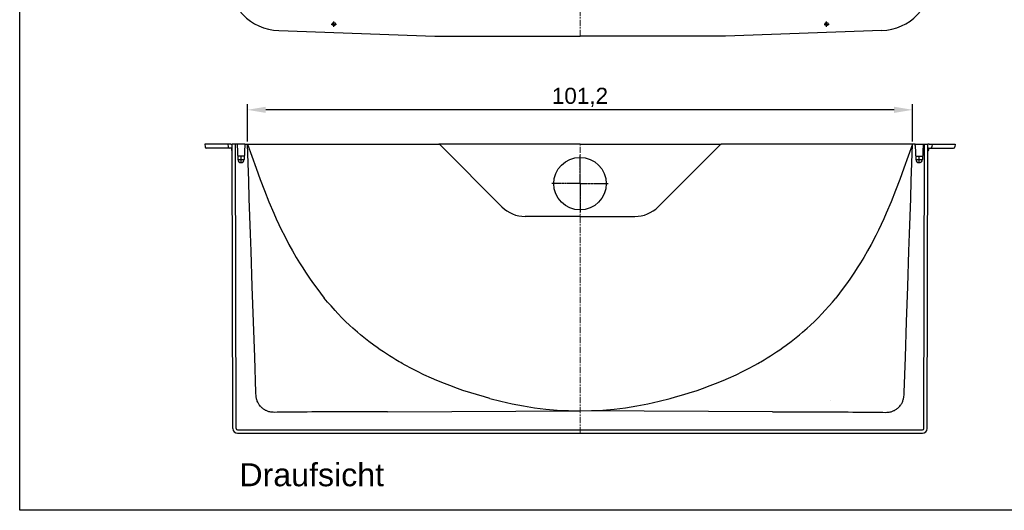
# Model space of a CAD drawing. Header units: millimetres. Extents: x 251 to 3171, y -906 to 1333.
# Tile 1 of 3: x 251 to 1750, y -906 to -159. Entities that reach past the tile are written whole.
import ezdxf

# ---------------------------------------------------------------- set-up
doc = ezdxf.new("R2010")
doc.units = ezdxf.units.MM
doc.linetypes.add('AM_DIN_G_W050', pattern=[13.75, 9.75, -1.5, 1, -1.5])
doc.linetypes.add('CENTER', pattern=[50.8, 31.75, -6.35, 6.35, -6.35])
for name, color, linetype, lineweight in [('AM_7', 4, 'AM_DIN_G_W050', 25), ('Bemassung', 1, 'Continuous', 25), ('Mittellinie', 2, 'CENTER', 25)]:
    doc.layers.add(name, color=color, linetype=linetype, lineweight=lineweight)
doc.styles.get("Standard").update_dxf_attribs({"font": 'arial.ttf'})
doc.dimstyles.new('MEA', dxfattribs={"dimscale": 0, "dimtxt": 3.5, "dimasz": 4, "dimexe": 1.25, "dimexo": 0.625, "dimtad": 1, "dimtxsty": 'Standard', "dimcen": 4, "dimadec": 0, "dimazin": 2, "dimtfac": 1, "dimtmove": 0, "dimatfit": 3, "dimfxl": 1, "dimtvp": 1, "dimtolj": 1, "dimtzin": 0, "dimarcsym": 0})

# ---------------------------------------------------------------- blocks, each defined once
blk = doc.blocks.new('*D222')
at = {"layer": 'Bemassung', "color": 0, "lineweight": -2, "ltscale": 0.3, "transparency": 16777216}
for p, q in [((597.4, -344.7), (597.4, -287.9)), ((1581.8, -296.7), (625.4, -296.7)), ((1609.8, -344.7), (1609.8, -287.9))]:
    blk.add_line(p, q, dxfattribs=at)
at = {"layer": 'Bemassung', "color": 0, "lineweight": 25, "ltscale": 0.3, "transparency": 16777216}
for points in [[(625.4, -292), (625.4, -301.4), (597.4, -296.7)], [(1581.8, -292), (1581.8, -301.4), (1609.8, -296.7)]]:
    blk.add_solid(points, dxfattribs=at)
at = {"layer": 'Defpoints', "color": 0, "lineweight": 25, "ltscale": 0.3, "transparency": 16777216}
for p in [(597.4, -296.7), (597.4, -349.1), (1609.8, -349.1)]:
    blk.add_point(p, dxfattribs=at)
at = {"layer": 'Bemassung', "color": 0, "lineweight": 25, "ltscale": 0.3, "transparency": 16777216, "insert": (1103.6, -277.6), "char_height": 24.5, "attachment_point": 5}
blk.add_mtext('\\A1;101,2', dxfattribs=at)

msp = doc.modelspace()

# ---------------------------------------------------------------- linework, layer by layer
at = {"lineweight": 25, "ltscale": 0.3}
for p, q in [((645.3, -176.09), (882.97, -184.39)), ((1562.86, -176.09), (1325.2, -184.39)), ((882.97, -184.39), (1104.08, -184.39)), ((1325.2, -184.39), (1104.08, -184.39)), ((535.69, -349.08), (532.76, -349.08)), ((532.76, -349.08), (533.12, -353.26)), ((537.35, -355.08), (535.11, -355.08)), ((564.83, -349.08), (535.69, -349.08)), ((566.5, -355.08), (537.35, -355.08)), ((567.76, -349.08), (564.83, -349.08)), ((570.12, -355.08), (566.5, -355.08)), ((572.25, -349.08), (567.76, -349.08)), ((567.76, -349.08), (568.13, -353.26)), ((573.45, -355.08), (570.12, -355.08)), ((572.25, -349.08), (574.51, -349.08)), ((573.26, -355.08), (573.31, -358.3)), ((573.45, -355.08), (574.52, -355.08)), ((574.11, -359.08), (574.2, -359.08)), ((575.49, -782.1), (574.51, -349.08)), ((579.51, -349.08), (574.51, -349.08)), ((580.49, -782.09), (579.51, -349.08)), ((581.51, -349.08), (579.51, -349.08)), ((581.76, -349.08), (581.51, -349.08)), ((593.76, -349.04), (581.76, -349.08)), ((581.76, -349.08), (582.76, -372.3)), ((593.76, -349.08), (592.75, -372.3)), ((593.76, -349.04), (645.69, -349.08)), ((645.69, -349.08), (888.79, -349.08)), ((1103.76, -349.08), (888.79, -349.08)), ((890.2, -349.67), (984.97, -444.44)), ((1103.76, -349.08), (1318.73, -349.08)), ((1317.31, -349.67), (1222.54, -444.44)), ((1561.82, -349.08), (1318.73, -349.08)), ((1613.76, -349.08), (1561.82, -349.08)), ((1613.76, -349.08), (1625.76, -349.08)), ((1613.84, -351.08), (1613.76, -349.08)), ((1613.84, -351.08), (1614.76, -372.3)), ((1625.76, -349.08), (1624.75, -372.3)), ((1625.76, -349.08), (1628.01, -349.08)), ((1627.02, -782.09), (1628.01, -349.08)), ((1628.01, -349.08), (1633.01, -349.08)), ((1632.02, -782.1), (1633.01, -349.08)), ((1634.06, -355.08), (1632.99, -355.08)), ((1635.26, -349.08), (1633.01, -349.08)), ((1633.4, -359.08), (1633.31, -359.08)), ((1634.06, -355.08), (1637.39, -355.08)), ((1634.26, -355.08), (1634.2, -358.3)), ((1635.26, -349.08), (1639.75, -349.08)), ((1637.39, -355.08), (1641.01, -355.08)), ((1639.75, -349.08), (1639.39, -353.26)), ((1639.75, -349.08), (1642.68, -349.08)), ((1641.01, -355.08), (1670.16, -355.08)), ((1642.68, -349.08), (1671.83, -349.08)), ((1670.16, -355.08), (1672.4, -355.08)), ((1671.83, -349.08), (1674.76, -349.08)), ((1674.76, -349.08), (1674.39, -353.26)), ((583.54, -367.08), (582.54, -367.08)), ((591.98, -367.08), (583.54, -367.08)), ((591.98, -367.08), (592.98, -367.08)), ((1615.54, -367.08), (1614.54, -367.08)), ((1615.54, -367.08), (1623.98, -367.08)), ((1623.98, -367.08), (1624.98, -367.08)), ((1103.76, -459.08), (1020.33, -459.08)), ((1103.76, -459.08), (1187.19, -459.08)), ((645.45, -757.13), (642.96, -757.18)), ((1396.75, -756.41), (1512.06, -756.77)), ((1562.06, -757.13), (1564.55, -757.18)), ((582.49, -784.08), (1625.02, -784.08)), ((582.49, -789.08), (1625.02, -789.08))]:
    msp.add_line(p, q, dxfattribs=at)
at = {"color": 7, "linetype": 'Continuous'}
for p, q in [((1103.76, -459.08), (1103.76, -460.13)), ((810.76, -756.41), (695.45, -756.77)), ((810.76, -756.41), (1103.76, -754.95)), ((1396.75, -756.41), (1103.76, -754.95))]:
    msp.add_line(p, q, dxfattribs=at)
at = {"color": 5, "linetype": 'Continuous'}
msp.add_line((1485.04, -738.94), (1484.98, -738.94), dxfattribs=at)
at = {"lineweight": 25, "ltscale": 0.3}
msp.add_lwpolyline([(250.91, 1332.78), (3170.58, 1332.78), (3170.58, -906.49), (250.91, -906.49)], close=True, dxfattribs=at)
for points in [[(610.48, -726.85), (608.63, -673.17), (606.77, -619.48), (604.91, -565.79), (603.07, -512.1), (602.16, -485.26), (601.27, -458.41), (600.38, -431.57), (599.52, -404.72), (598.67, -377.87), (597.76, -349.08)], [(597.76, -349.08), (610.73, -385.42), (616.95, -402.62), (623.39, -419.75), (630.28, -436.97), (637.62, -454.14), (641.47, -462.7), (645.43, -471.21), (649.52, -479.7), (653.74, -488.13), (660.76, -501.54), (666.23, -511.48), (671.89, -521.31), (676.76, -529.43), (681.77, -537.45), (685.86, -543.8), (692.18, -553.2), (696.48, -559.35), (703.1, -568.45), (708.76, -575.89), (714.57, -583.21)], [(1597.03, -726.85), (1598.88, -673.17), (1600.75, -619.48), (1602.6, -565.79), (1604.44, -512.1), (1605.35, -485.26), (1606.25, -458.41), (1607.13, -431.57), (1607.99, -404.72), (1608.84, -377.87), (1609.76, -349.08)], [(642.96, -757.18), (638.89, -757.31), (636.95, -757.29), (635.09, -757.19), (633.32, -756.99), (631.61, -756.66), (630.27, -756.32), (629.28, -756.02), (628.3, -755.68), (627.02, -755.16), (626.08, -754.73), (625.15, -754.26), (623.93, -753.57), (623.05, -753.02), (622.18, -752.43), (621.05, -751.59), (620.24, -750.93), (619.44, -750.23), (618.43, -749.25), (617.7, -748.48), (617, -747.68), (616.11, -746.57), (615.49, -745.71), (614.89, -744.82), (614.15, -743.6), (613.64, -742.66), (613.16, -741.71), (612.59, -740.4), (612.2, -739.4), (611.86, -738.38), (611.45, -736.99), (611.2, -735.94), (611, -734.87), (610.74, -733.03), (610.59, -731.1), (610.53, -729.03), (610.49, -726.84)], [(1564.55, -757.18), (1568.62, -757.31), (1570.56, -757.29), (1572.42, -757.19), (1574.19, -756.99), (1575.9, -756.66), (1577.24, -756.32), (1578.23, -756.02), (1579.21, -755.68), (1580.49, -755.16), (1581.44, -754.73), (1582.36, -754.26), (1583.58, -753.57), (1584.47, -753.02), (1585.33, -752.43), (1586.46, -751.59), (1587.28, -750.93), (1588.07, -750.23), (1589.09, -749.25), (1589.81, -748.48), (1590.51, -747.68), (1591.4, -746.57), (1592.03, -745.71), (1592.62, -744.82), (1593.36, -743.6), (1593.87, -742.66), (1594.35, -741.71), (1594.92, -740.4), (1595.31, -739.4), (1595.66, -738.38), (1596.06, -736.99), (1596.31, -735.94), (1596.52, -734.87), (1596.77, -733.03), (1596.92, -731.1), (1596.99, -729.03), (1597.03, -726.84)], [(695.45, -756.77), (688.3, -756.81), (681.16, -756.84), (674.02, -756.89), (666.87, -756.94), (659.73, -756.99), (652.59, -757.06), (645.45, -757.13)], [(1512.06, -756.77), (1519.21, -756.81), (1526.35, -756.84), (1533.5, -756.89), (1540.64, -756.94), (1547.78, -756.99), (1554.92, -757.06), (1562.06, -757.13)]]:
    msp.add_lwpolyline(points, dxfattribs=at)
at = {"color": 7, "linetype": 'Continuous'}
for points in [[(1609.75, -349.08), (1596.78, -385.42), (1590.56, -402.62), (1584.12, -419.75), (1577.24, -436.97), (1569.9, -454.14), (1566.05, -462.7), (1562.08, -471.21), (1557.99, -479.7), (1553.78, -488.13), (1546.76, -501.54), (1541.28, -511.48), (1535.62, -521.31), (1530.75, -529.43), (1525.74, -537.45), (1521.65, -543.8), (1515.34, -553.2), (1511.04, -559.35), (1504.41, -568.45), (1498.75, -575.89), (1492.94, -583.21)], [(794.97, -658.68), (789.83, -654.98), (782.22, -649.29), (777.23, -645.41), (769.86, -639.44), (765.03, -635.37), (757.91, -629.11), (753.26, -624.84), (746.41, -618.29), (741.94, -613.84), (735.36, -607.02), (731.06, -602.39), (724.75, -595.32), (719.61, -589.31), (714.57, -583.21)], [(1412.54, -658.68), (1417.69, -654.98), (1425.29, -649.29), (1430.28, -645.41), (1437.66, -639.44), (1442.48, -635.37), (1449.6, -629.11), (1454.25, -624.84), (1461.1, -618.29), (1465.58, -613.84), (1472.15, -607.02), (1476.45, -602.39), (1482.76, -595.32), (1487.91, -589.31), (1492.94, -583.21)], [(828.55, -680.2), (823.56, -677.26), (818.69, -674.31), (813.91, -671.34), (809.22, -668.33), (804.52, -665.24), (799.79, -662.03), (794.97, -658.68)], [(1378.96, -680.2), (1383.96, -677.26), (1388.82, -674.31), (1393.6, -671.34), (1398.3, -668.33), (1402.99, -665.24), (1407.73, -662.03), (1412.54, -658.68)], [(966.55, -736.08), (958.27, -733.87), (945.93, -730.33), (937.75, -727.81), (925.56, -723.83), (917.49, -721.02), (905.46, -716.6), (897.5, -713.51), (885.66, -708.65), (877.84, -705.26), (866.21, -699.94), (856.63, -695.3), (847.15, -690.47), (837.79, -685.43), (833.16, -682.84), (830.85, -681.53), (828.55, -680.2)], [(1240.97, -736.08), (1249.24, -733.87), (1261.59, -730.33), (1269.76, -727.81), (1281.96, -723.83), (1290.03, -721.02), (1302.06, -716.6), (1310.01, -713.51), (1321.85, -708.65), (1329.67, -705.26), (1341.3, -699.94), (1350.88, -695.3), (1360.36, -690.47), (1369.72, -685.43), (1374.36, -682.84), (1376.66, -681.53), (1378.96, -680.2)]]:
    msp.add_lwpolyline(points, dxfattribs=at)
at = {"lineweight": 25, "ltscale": 0.3}
for centre, radius in [((729.08, -166.18), 2.54), ((1479.08, -166.18), 2.54), ((1103.76, -409.08), 40)]:
    msp.add_circle(centre, radius, dxfattribs=at)
for centre, radius, start, end in [((648.09, -96.31), 79.83, 180, 267.99994), ((1560.08, -96.31), 79.83, 272.00006, 0), ((535.11, -353.08), 2, 185, 270), ((570.12, -353.08), 2, 185, 270), ((574.11, -358.28), 0.8, 181, 270), ((574.2, -358.28), 0.8, 270, 294.12427), ((888.79, -351.08), 2, 45, 90), ((1318.73, -351.08), 2, 90, 135), ((1633.31, -358.28), 0.8, 245.87565, 270), ((1633.4, -358.28), 0.8, 270, 359), ((1637.39, -353.08), 2, 270, 355), ((1672.4, -353.08), 2, 270, 355), ((587.76, -372.08), 5, 182.47792, 357.52208), ((1619.76, -372.08), 5, 182.47792, 357.52208), ((1020.33, -409.08), 50, 225, 269.99999), ((1187.19, -409.08), 50, 270.00001, 315), ((582.49, -782.08), 7, 180.13051, 270), ((582.49, -782.08), 2, 180.13051, 270), ((1625.02, -782.08), 2, 270, 359.86949), ((1625.02, -782.08), 7, 270, 359.86949)]:
    msp.add_arc(centre, radius, start, end, dxfattribs=at)
at = {"color": 7, "linetype": 'Continuous'}
msp.add_arc((1103.76, -246.54), 508.41, 254.34278, 285.65722, dxfattribs=at)
at = {"layer": 'AM_7', "ltscale": 0.3}
for q in [(1103.76, -366.08), (1060.76, -409.08), (1146.76, -409.08), (1103.76, -452.08)]:
    msp.add_line((1103.76, -409.08), q, dxfattribs=at)
at = {"layer": 'Mittellinie', "lineweight": 18, "ltscale": 0.3}
for p, q in [((1104.08, -184.39), (1104.08, 35.22)), ((1103.76, -789.08), (1103.76, -349.08))]:
    msp.add_line(p, q, dxfattribs=at)
at = {"layer": 'Mittellinie', "lineweight": 25}
for p, q in [((729.08, -170.18), (729.08, -162.18)), ((1479.08, -170.18), (1479.08, -162.18)), ((725.08, -166.18), (733.08, -166.18)), ((1475.08, -166.18), (1483.08, -166.18)), ((583.76, -372.08), (591.76, -372.08)), ((587.76, -376.08), (587.76, -368.08)), ((1615.76, -372.08), (1623.76, -372.08)), ((1619.76, -376.08), (1619.76, -368.08))]:
    msp.add_line(p, q, dxfattribs=at)

# ---------------------------------------------------------------- texts
at = {"layer": 'Bemassung', "lineweight": 25, "ltscale": 0.3, "insert": (585.36, -834.81), "char_height": 35, "width": 841.8399, "attachment_point": 1}
msp.add_mtext('Draufsicht', dxfattribs=at)

# ---------------------------------------------------------------- dimensions: what is measured, and where the dimension line sits
at = {"layer": 'Bemassung', "lineweight": 25, "ltscale": 0.3}
dim = msp.add_linear_dim(base=(597.35, -296.69), p1=(1609.75, -349.08), p2=(597.35, -349.08), dimstyle='MEA', override={"dimscale": 7, "dimdec": 1, "dimlfac": 0.1}, dxfattribs=at)
dim.commit()
dim.dimension.update_dxf_attribs({"geometry": '*D222', "text_midpoint": (1103.55, -296.69), "dimtype": 160})

doc.saveas('drawing.dxf')
